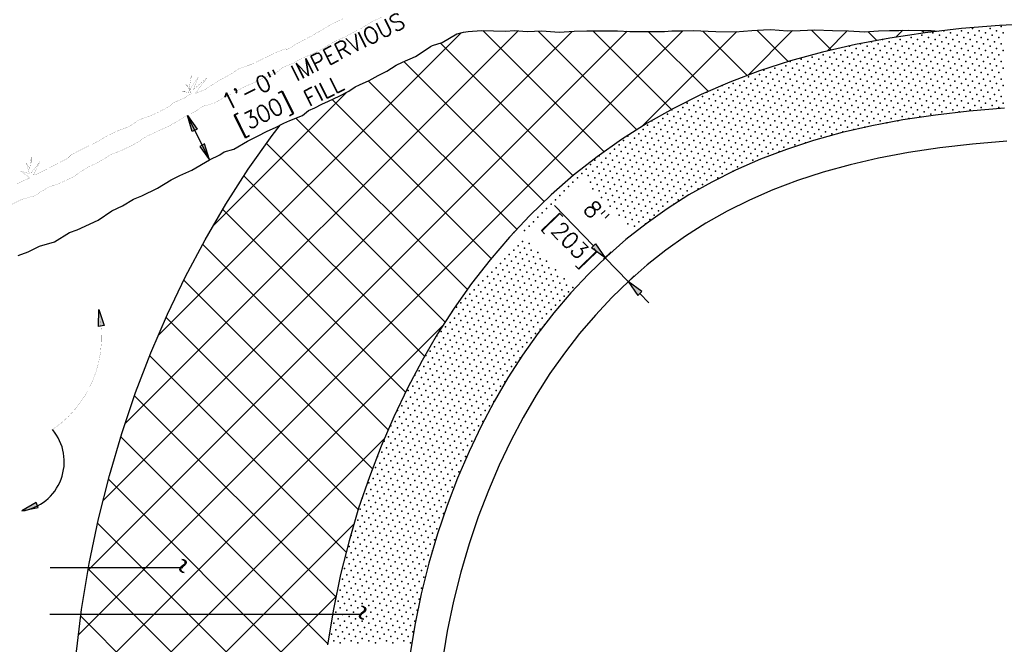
# Model space of a CAD drawing. Extents: x 17 to 1171, y 0 to 483.
# Tile 8 of 16: x 185 to 259, y 159 to 206. Entities that reach past the tile are written whole.
import ezdxf
from ezdxf.enums import TextEntityAlignment as Align

# ---------------------------------------------------------------- set-up
doc = ezdxf.new("R2010")
doc.units = 0
doc.header["$MEASUREMENT"] = 0
for name, color, linetype in [('ARC', 7, 'CONTINUOUS'), ('ARC-FTNG', 7, 'CONTINUOUS'), ('DIM', 7, 'CONTINUOUS'), ('HATCH', 7, 'CONTINUOUS'), ('SYMBOLS', 7, 'CONTINUOUS'), ('TEXT', 7, 'CONTINUOUS')]:
    doc.layers.add(name, color=color, linetype=linetype)
doc.styles.add('TXT_SHX', font='txt.shx')

msp = doc.modelspace()

# ---------------------------------------------------------------- hatches: boundary and pattern name
at = {"layer": 'SYMBOLS', "linetype": 'CONTINUOUS'}
for points in [[(198.497, 197.737), (198.124, 197.55), (197.751, 198.761)], [(199.056, 196.619), (198.684, 196.432), (199.429, 195.408)]]:
    msp.add_hatch(color=7, dxfattribs=at).paths.add_polyline_path(points)
at = {"layer": 'TEXT', "linetype": 'CONTINUOUS'}
for points in [[(228.268, 188.774), (228.567, 189.063), (229.287, 188.02)], [(231.753, 185.174), (232.053, 185.464), (231.034, 186.217)], [(191.458, 182.89), (191.046, 182.83), (191.072, 184.097)], [(186.496, 169.151), (186.344, 169.539), (185.256, 168.89)]]:
    msp.add_hatch(color=7, dxfattribs=at).paths.add_polyline_path(points)

# ---------------------------------------------------------------- linework, layer by layer
at = {"layer": 'ARC', "color": 7, "linetype": 'CONTINUOUS'}
for points in [[(262.046, 205.718), (259.055, 205.562), (256.203, 205.327), (253.444, 205.01), (250.772, 204.611), (248.189, 204.125), (245.692, 203.55), (243.281, 202.886), (240.954, 202.13), (238.709, 201.28), (236.545, 200.337), (234.461, 199.301), (232.456, 198.173), (230.53, 196.954), (228.684, 195.647), (226.915, 194.253), (225.223, 192.776), (223.608, 191.217), (222.068, 189.578), (220.603, 187.863), (219.211, 186.072), (217.892, 184.207), (216.645, 182.268), (215.469, 180.256), (214.364, 178.171), (213.332, 176.013), (212.373, 173.782), (211.489, 171.476), (210.683, 169.095), (209.958, 166.636), (209.319, 164.099), (208.772, 161.481), (208.324, 158.779)], [(259.438, 199.311), (256.778, 199.091), (254.222, 198.797), (251.769, 198.428), (249.421, 197.984), (247.175, 197.466), (245.028, 196.872), (242.976, 196.202), (241.012, 195.456), (239.134, 194.635), (237.336, 193.737), (235.614, 192.764), (233.963, 191.716), (232.382, 190.592), (230.866, 189.394), (229.414, 188.122), (228.024, 186.776), (226.694, 185.356), (225.422, 183.863), (224.209, 182.298), (223.053, 180.659), (221.955, 178.948), (220.915, 177.165), (219.934, 175.309), (219.014, 173.38), (218.156, 171.379), (217.363, 169.305), (216.639, 167.158), (215.986, 164.938), (215.41, 162.644), (214.918, 160.277), (214.515, 157.835)], [(207.766, 140.153), (189.48, 140.153), (189.015, 146.126), (188.923, 150.195), (189.035, 154.094), (189.321, 157.839), (189.76, 161.448), (190.339, 164.935), (191.044, 168.308), (191.867, 171.578), (192.803, 174.754), (193.848, 177.84), (194.999, 180.841), (196.255, 183.764), (197.616, 186.609), (199.083, 189.38), (200.659, 192.076), (202.346, 194.698), (204.147, 197.244), (204.769, 198.044)], [(259.607, 196.817), (257.024, 196.603), (254.551, 196.318), (252.187, 195.963), (249.934, 195.537), (247.79, 195.042), (245.75, 194.477), (243.808, 193.844), (241.958, 193.141), (240.194, 192.37), (238.51, 191.529), (236.899, 190.619), (235.358, 189.64), (233.882, 188.591), (232.466, 187.472), (231.109, 186.283), (229.807, 185.022), (228.558, 183.69), (227.363, 182.286), (226.219, 180.811), (225.127, 179.263), (224.088, 177.643), (223.101, 175.951), (222.168, 174.186), (221.292, 172.349), (220.474, 170.44), (219.716, 168.459), (219.023, 166.406), (218.399, 164.281), (217.848, 162.085), (217.376, 159.818), (216.99, 157.481)]]:
    msp.add_lwpolyline(points, dxfattribs=at)
at = {"layer": 'ARC-FTNG', "color": 7, "linetype": 'CONTINUOUS', "const_width": 0.00984}
for points in [[(184.239, 191.92), (185.22, 192.414), (186.194, 192.691), (187.234, 193.328), (188.028, 193.605), (189.144, 194.122), (190.193, 194.841), (191.084, 195.253), (191.99, 195.815), (192.821, 196.144), (193.69, 196.556), (194.716, 197.207), (195.63, 197.634), (196.371, 197.964), (197.637, 198.705), (198.333, 199.057), (198.955, 199.462), (199.794, 199.701), (200.505, 200.113), (201.352, 200.54), (202.063, 200.93), (202.85, 201.274), (203.419, 201.566), (204.04, 201.843), (204.512, 202.03), (204.939, 202.382), (205.74, 202.72), (206.212, 202.982), (206.871, 203.281), (207.59, 203.596), (207.995, 203.805), (208.511, 204.172), (209.155, 204.48), (209.785, 204.764), (210.421, 205.116), (210.953, 205.378), (211.702, 205.865), (212.466, 206.209)], [(184.89, 193.598), (185.445, 193.867), (185.871, 194.04), (185.183, 194.556), (185.827, 194.362), (185.594, 195.178), (185.849, 194.728), (185.961, 195.597), (185.939, 194.399), (186.613, 195.26), (186.134, 194.279), (186.403, 194.339), (187.317, 194.803), (187.781, 195.043), (188.725, 195.53), (188.972, 195.785), (189.624, 196.129), (190.238, 196.429), (190.874, 196.743), (191.713, 197.23), (192.417, 197.567), (193.293, 197.897), (194.155, 198.451), (194.948, 198.728), (195.503, 198.982), (196.281, 199.394), (196.806, 199.776), (197.585, 200.106), (198.086, 200.458), (197.375, 200.578), (197.996, 200.555), (197.615, 201.162), (198.026, 200.705), (198.034, 201.716), (197.862, 200.593), (198.566, 201.641), (198.206, 200.727), (199.217, 201.596), (198.356, 200.42), (199.15, 200.75), (199.981, 201.319), (200.887, 201.806), (201.711, 202.33), (202.602, 202.63), (203.426, 203.027), (204.43, 203.513), (205.134, 203.798), (205.246, 203.716), (206.002, 204.18), (207.193, 204.809), (208.077, 205.326), (208.646, 205.663), (209.522, 206.082)]]:
    msp.add_lwpolyline(points, dxfattribs=at)
at = {"layer": 'ARC-FTNG', "color": 7, "linetype": 'CONTINUOUS'}
msp.add_lwpolyline([(184.989, 188.199), (185.738, 188.476), (186.589, 188.905), (187.713, 189.225), (188.849, 189.92), (189.438, 190.125), (191.006, 190.851), (192.053, 191.569), (192.865, 191.945), (193.682, 192.451), (194.317, 192.703), (195.506, 193.266), (196.523, 193.912), (197.185, 194.222), (198.086, 194.622), (199.432, 195.411), (200.207, 195.803), (200.528, 196.011), (201.271, 196.223), (202.291, 196.814), (203.097, 197.22), (203.719, 197.561), (204.459, 197.885), (205.039, 198.183), (205.496, 198.386), (206.443, 198.762), (206.9, 199.139), (207.383, 199.342), (207.901, 199.63), (208.399, 199.856), (209.207, 200.21), (209.953, 200.597), (210.418, 200.927), (210.735, 201.078), (211.467, 201.41), (212.158, 201.792), (212.81, 202.113), (213.505, 202.565), (214, 202.788), (214.971, 203.22), (215.7, 203.706), (216.111, 203.969), (216.268, 204.054), (216.986, 204.271), (218.091, 204.923), (218.118, 204.941), (218.586, 205.045), (218.592, 205.049), (218.952, 205.1), (219.959, 205.175), (221.78, 205.138), (222.456, 205.178), (223.412, 205.114), (224.509, 205.151), (225.825, 205.049), (226.965, 205.122), (227.913, 205.156), (228.952, 205.163), (230.218, 205.156), (231.15, 205.111), (232.36, 205.111), (233.763, 205.102), (234.322, 205.163), (235.067, 205.163), (235.945, 205.177), (237.657, 205.096), (239.115, 205.087), (240.377, 205.188), (241.247, 205.243), (241.807, 205.268), (243.057, 205.156), (244.018, 205.195), (245.117, 205.221), (246.457, 205.171), (247.672, 205.157), (248.898, 205.078), (249.94, 205.164), (250.759, 205.171), (251.456, 205.194), (252.228, 205.2), (253.153, 205.186), (253.899, 205.173), (254.488, 205.13)], dxfattribs=at)
at = {"layer": 'DIM', "color": 7, "linetype": 'CONTINUOUS'}
msp.add_line((199.429, 195.408), (197.751, 198.761), dxfattribs=at)
at = {"layer": 'HATCH', "color": 7, "linetype": 'CONTINUOUS'}
for p, q in [((189.528, 159.541), (235.151, 205.164)), ((229.209, 196.019), (220.054, 205.173)), ((240.067, 201.794), (243.445, 205.172)), ((243.113, 202.831), (240.733, 205.21)), ((246.379, 203.708), (244.872, 205.215)), ((251.24, 204.68), (251.756, 205.196)), ((253.374, 205), (253.188, 205.185)), ((190.251, 164.408), (230.963, 205.12)), ((191.392, 169.692), (226.813, 205.113)), ((193.056, 175.499), (222.718, 205.161)), ((195.559, 182.145), (218.423, 205.009)), ((231.686, 197.685), (224.23, 205.141)), ((234.302, 199.212), (228.355, 205.159)), ((232.038, 197.909), (239.226, 205.096)), ((237.085, 200.572), (232.548, 205.109)), ((240.023, 201.777), (236.657, 205.143)), ((246.048, 203.632), (247.574, 205.158)), ((249.802, 204.428), (249.133, 205.098)), ((226.87, 194.214), (216.854, 204.231)), ((224.685, 192.256), (214.106, 202.835)), ((222.626, 190.172), (211.413, 201.385)), ((199.693, 190.422), (209.775, 200.505)), ((220.69, 187.965), (208.677, 199.978)), ((218.892, 185.62), (205.947, 198.565)), ((217.215, 183.154), (203.724, 196.645)), ((215.653, 180.572), (202.026, 194.2)), ((214.218, 177.865), (200.418, 191.664)), ((212.909, 175.03), (198.902, 189.037)), ((211.719, 172.077), (197.477, 186.319)), ((189.101, 154.972), (217.09, 182.96)), ((210.655, 168.998), (196.144, 183.508)), ((209.74, 165.769), (194.907, 180.602)), ((208.964, 162.402), (193.767, 177.6)), ((188.937, 150.664), (212.612, 174.339)), ((208.341, 158.882), (192.727, 174.496)), ((207.92, 155.159), (191.794, 171.286)), ((189.005, 146.588), (210.337, 167.921)), ((207.71, 151.226), (190.972, 167.965)), ((207.749, 147.044), (190.27, 164.523)), ((189.28, 142.721), (208.965, 162.406)), ((207.766, 142.885), (189.7, 160.951))]:
    msp.add_line(p, q, dxfattribs=at)
for p in [(257.024, 205.327), (258.35, 205.327), (259.178, 205.493), (250.229, 204.498), (251.555, 204.498), (252.384, 204.664), (252.881, 204.498), (253.212, 204.83), (253.709, 204.664), (254.041, 204.995), (254.207, 204.498), (254.538, 204.83), (254.869, 205.161), (255.035, 204.664), (255.367, 204.995), (255.532, 204.498), (255.864, 204.83), (256.195, 205.161), (256.361, 204.664), (256.692, 204.995), (256.858, 204.498), (257.19, 204.83), (257.521, 205.161), (257.687, 204.664), (258.018, 204.995), (258.184, 204.498), (258.515, 204.83), (258.847, 205.161), (259.013, 204.664), (259.344, 204.995), (247.743, 204.001), (248.24, 203.835), (248.572, 204.167), (249.069, 204.001), (249.4, 204.333), (249.566, 203.835), (249.898, 204.167), (250.395, 204.001), (250.726, 204.333), (250.892, 203.835), (251.224, 204.167), (251.721, 204.001), (252.052, 204.333), (252.218, 203.835), (252.549, 204.167), (253.047, 204.001), (253.378, 204.333), (253.544, 203.835), (253.875, 204.167), (254.372, 204.001), (254.704, 204.333), (254.869, 203.835), (255.201, 204.167), (255.698, 204.001), (256.03, 204.333), (256.195, 203.835), (256.527, 204.167), (257.024, 204.001), (257.355, 204.333), (257.521, 203.835), (257.853, 204.167), (258.35, 204.001), (258.681, 204.333), (258.847, 203.835), (259.178, 204.167), (244.097, 203.007), (244.926, 203.173), (245.423, 203.007), (245.754, 203.338), (246.252, 203.173), (246.583, 203.504), (246.749, 203.007), (247.08, 203.338), (247.412, 203.67), (247.577, 203.173), (247.909, 203.504), (248.075, 203.007), (248.406, 203.338), (248.738, 203.67), (248.903, 203.173), (249.235, 203.504), (249.4, 203.007), (249.732, 203.338), (250.063, 203.67), (250.229, 203.173), (250.56, 203.504), (250.726, 203.007), (251.058, 203.338), (251.389, 203.67), (251.555, 203.173), (251.886, 203.504), (252.052, 203.007), (252.384, 203.338), (252.715, 203.67), (252.881, 203.173), (253.212, 203.504), (253.378, 203.007), (253.709, 203.338), (254.041, 203.67), (254.207, 203.173), (254.538, 203.504), (254.704, 203.007), (255.035, 203.338), (255.367, 203.67), (255.532, 203.173), (255.864, 203.504), (256.03, 203.007), (256.361, 203.338), (256.692, 203.67), (256.858, 203.173), (257.19, 203.504), (257.355, 203.007), (257.687, 203.338), (258.018, 203.67), (258.184, 203.173), (258.515, 203.504), (258.681, 203.007), (259.013, 203.338), (259.344, 203.67), (242.108, 202.344), (242.937, 202.51), (243.268, 202.841), (243.434, 202.344), (243.766, 202.675), (244.263, 202.51), (244.594, 202.841), (244.76, 202.344), (245.091, 202.675), (245.589, 202.51), (245.92, 202.841), (246.086, 202.344), (246.417, 202.675), (246.915, 202.51), (247.246, 202.841), (247.412, 202.344), (247.743, 202.675), (248.24, 202.51), (248.572, 202.841), (248.738, 202.344), (249.069, 202.675), (249.566, 202.51), (249.898, 202.841), (250.063, 202.344), (250.395, 202.675), (250.892, 202.51), (251.224, 202.841), (251.389, 202.344), (251.721, 202.675), (252.218, 202.51), (252.549, 202.841), (252.715, 202.344), (253.047, 202.675), (253.544, 202.51), (253.875, 202.841), (254.041, 202.344), (254.372, 202.675), (254.869, 202.51), (255.201, 202.841), (255.367, 202.344), (255.698, 202.675), (256.195, 202.51), (256.527, 202.841), (256.692, 202.344), (257.024, 202.675), (257.521, 202.51), (257.853, 202.841), (258.018, 202.344), (258.35, 202.675), (258.847, 202.51), (259.178, 202.841), (259.344, 202.344), (240.12, 201.681), (240.617, 201.515), (240.948, 201.847), (241.28, 202.178), (241.446, 201.681), (241.777, 202.012), (241.943, 201.515), (242.274, 201.847), (242.606, 202.178), (242.771, 201.681), (243.103, 202.012), (243.268, 201.515), (243.6, 201.847), (243.931, 202.178), (244.097, 201.681), (244.429, 202.012), (244.594, 201.515), (244.926, 201.847), (245.257, 202.178), (245.423, 201.681), (245.754, 202.012), (245.92, 201.515), (246.252, 201.847), (246.583, 202.178), (246.749, 201.681), (247.08, 202.012), (247.246, 201.515), (247.577, 201.847), (247.909, 202.178), (248.075, 201.681), (248.406, 202.012), (248.572, 201.515), (248.903, 201.847), (249.235, 202.178), (249.4, 201.681), (249.732, 202.012), (249.898, 201.515), (250.229, 201.847), (250.56, 202.178), (250.726, 201.681), (251.058, 202.012), (251.224, 201.515), (251.555, 201.847), (251.886, 202.178), (252.052, 201.681), (252.384, 202.012), (252.549, 201.515), (252.881, 201.847), (253.212, 202.178), (253.378, 201.681), (253.709, 202.012), (253.875, 201.515), (254.207, 201.847), (254.538, 202.178), (254.704, 201.681), (255.035, 202.012), (255.201, 201.515), (255.532, 201.847), (255.864, 202.178), (256.03, 201.681), (256.361, 202.012), (256.527, 201.515), (256.858, 201.847), (257.19, 202.178), (257.355, 201.681), (257.687, 202.012), (257.853, 201.515), (258.184, 201.847), (258.515, 202.178), (258.681, 201.681), (259.013, 202.012), (259.178, 201.515), (238.131, 201.018), (238.628, 200.852), (238.96, 201.184), (239.457, 201.018), (239.788, 201.35), (239.954, 200.852), (240.285, 201.184), (240.783, 201.018), (241.114, 201.35), (241.28, 200.852), (241.611, 201.184), (242.108, 201.018), (242.44, 201.35), (242.606, 200.852), (242.937, 201.184), (243.434, 201.018), (243.766, 201.35), (243.931, 200.852), (244.263, 201.184), (244.76, 201.018), (245.091, 201.35), (245.257, 200.852), (245.589, 201.184), (246.086, 201.018), (246.417, 201.35), (246.583, 200.852), (246.915, 201.184), (247.412, 201.018), (247.743, 201.35), (247.909, 200.852), (248.24, 201.184), (248.738, 201.018), (249.069, 201.35), (249.235, 200.852), (249.566, 201.184), (250.063, 201.018), (250.395, 201.35), (250.56, 200.852), (250.892, 201.184), (251.389, 201.018), (251.721, 201.35), (251.886, 200.852), (252.218, 201.184), (252.715, 201.018), (253.047, 201.35), (253.212, 200.852), (253.544, 201.184), (254.041, 201.018), (254.372, 201.35), (254.538, 200.852), (254.869, 201.184), (255.367, 201.018), (255.698, 201.35), (255.864, 200.852), (256.195, 201.184), (256.692, 201.018), (257.024, 201.35), (257.19, 200.852), (257.521, 201.184), (258.018, 201.018), (258.35, 201.35), (258.515, 200.852), (258.847, 201.184), (259.344, 201.018), (236.639, 200.189), (236.971, 200.521), (237.137, 200.024), (237.468, 200.355), (237.799, 200.687), (237.965, 200.189), (238.297, 200.521), (238.462, 200.024), (238.794, 200.355), (239.125, 200.687), (239.291, 200.189), (239.623, 200.521), (239.788, 200.024), (240.12, 200.355), (240.451, 200.687), (240.617, 200.189), (240.948, 200.521), (241.114, 200.024), (241.446, 200.355), (241.777, 200.687), (241.943, 200.189), (242.274, 200.521), (242.44, 200.024), (242.771, 200.355), (243.103, 200.687), (243.268, 200.189), (243.6, 200.521), (243.766, 200.024), (244.097, 200.355), (244.429, 200.687), (244.594, 200.189), (244.926, 200.521), (245.091, 200.024), (245.423, 200.355), (245.754, 200.687), (245.92, 200.189), (246.252, 200.521), (246.417, 200.024), (246.749, 200.355), (247.08, 200.687), (247.246, 200.189), (247.577, 200.521), (247.743, 200.024), (248.075, 200.355), (248.406, 200.687), (248.572, 200.189), (248.903, 200.521), (249.069, 200.024), (249.4, 200.355), (249.732, 200.687), (249.898, 200.189), (250.229, 200.521), (250.395, 200.024), (250.726, 200.355), (251.058, 200.687), (251.224, 200.189), (251.555, 200.521), (251.721, 200.024), (252.052, 200.355), (252.384, 200.687), (252.549, 200.189), (252.881, 200.521), (253.047, 200.024), (253.378, 200.355), (253.709, 200.687), (253.875, 200.189), (254.207, 200.521), (254.372, 200.024), (254.704, 200.355), (255.035, 200.687), (255.201, 200.189), (255.532, 200.521), (255.698, 200.024), (256.03, 200.355), (256.361, 200.687), (256.527, 200.189), (256.858, 200.521), (257.024, 200.024), (257.355, 200.355), (257.687, 200.687), (257.853, 200.189), (258.184, 200.521), (258.35, 200.024), (258.681, 200.355), (259.013, 200.687), (259.178, 200.189), (235.148, 199.361), (235.479, 199.692), (235.976, 199.526), (236.308, 199.858), (236.474, 199.361), (236.805, 199.692), (237.302, 199.526), (237.634, 199.858), (237.799, 199.361), (238.131, 199.692), (238.628, 199.526), (238.96, 199.858), (239.125, 199.361), (239.457, 199.692), (239.954, 199.526), (240.285, 199.858), (240.451, 199.361), (240.783, 199.692), (241.28, 199.526), (241.611, 199.858), (241.777, 199.361), (242.108, 199.692), (242.606, 199.526), (242.937, 199.858), (243.103, 199.361), (243.434, 199.692), (243.931, 199.526), (244.263, 199.858), (244.429, 199.361), (244.76, 199.692), (245.257, 199.526), (245.589, 199.858), (245.754, 199.361), (246.086, 199.692), (246.583, 199.526), (246.915, 199.858), (247.08, 199.361), (247.412, 199.692), (247.909, 199.526), (248.24, 199.858), (248.406, 199.361), (248.738, 199.692), (249.235, 199.526), (249.566, 199.858), (249.732, 199.361), (250.063, 199.692), (250.56, 199.526), (250.892, 199.858), (251.058, 199.361), (251.389, 199.692), (251.886, 199.526), (252.218, 199.858), (252.384, 199.361), (252.715, 199.692), (253.212, 199.526), (253.544, 199.858), (253.709, 199.361), (254.041, 199.692), (254.538, 199.526), (254.869, 199.858), (255.035, 199.361), (255.367, 199.692), (255.864, 199.526), (256.195, 199.858), (256.361, 199.361), (256.692, 199.692), (257.19, 199.526), (257.521, 199.858), (257.687, 199.361), (258.018, 199.692), (258.515, 199.526), (258.847, 199.858), (259.013, 199.361), (259.344, 199.692), (233.656, 198.532), (233.988, 198.864), (234.319, 199.195), (234.485, 198.698), (234.816, 199.029), (234.982, 198.532), (235.314, 198.864), (235.645, 199.195), (235.811, 198.698), (236.142, 199.029), (236.308, 198.532), (236.639, 198.864), (236.971, 199.195), (237.137, 198.698), (237.468, 199.029), (237.634, 198.532), (237.965, 198.864), (238.297, 199.195), (238.462, 198.698), (238.794, 199.029), (238.96, 198.532), (239.291, 198.864), (239.623, 199.195), (239.788, 198.698), (240.12, 199.029), (240.285, 198.532), (240.617, 198.864), (240.948, 199.195), (241.114, 198.698), (241.446, 199.029), (241.611, 198.532), (241.943, 198.864), (242.274, 199.195), (242.44, 198.698), (242.771, 199.029), (242.937, 198.532), (243.268, 198.864), (243.6, 199.195), (243.766, 198.698), (244.097, 199.029), (244.263, 198.532), (244.594, 198.864), (244.926, 199.195), (245.091, 198.698), (245.423, 199.029), (245.589, 198.532), (245.92, 198.864), (246.252, 199.195), (246.417, 198.698), (246.749, 199.029), (246.915, 198.532), (247.246, 198.864), (247.577, 199.195), (247.743, 198.698), (248.075, 199.029), (248.24, 198.532), (248.572, 198.864), (248.903, 199.195), (249.069, 198.698), (249.4, 199.029), (249.566, 198.532), (249.898, 198.864), (250.229, 199.195), (250.395, 198.698), (250.726, 199.029), (250.892, 198.532), (251.224, 198.864), (251.555, 199.195), (251.721, 198.698), (252.052, 199.029), (252.218, 198.532), (252.549, 198.864), (252.881, 199.195), (253.047, 198.698), (253.378, 199.029), (253.875, 198.864), (254.207, 199.195), (254.704, 199.029), (255.532, 199.195), (256.03, 199.029), (256.858, 199.195), (232.496, 198.035), (232.828, 198.366), (232.993, 197.869), (233.325, 198.201), (233.822, 198.035), (234.154, 198.366), (234.319, 197.869), (234.651, 198.201), (235.148, 198.035), (235.479, 198.366), (235.645, 197.869), (235.976, 198.201), (236.474, 198.035), (236.805, 198.366), (236.971, 197.869), (237.302, 198.201), (237.799, 198.035), (238.131, 198.366), (238.297, 197.869), (238.628, 198.201), (239.125, 198.035), (239.457, 198.366), (239.623, 197.869), (239.954, 198.201), (240.451, 198.035), (240.783, 198.366), (240.948, 197.869), (241.28, 198.201), (241.777, 198.035), (242.108, 198.366), (242.274, 197.869), (242.606, 198.201), (243.103, 198.035), (243.434, 198.366), (243.6, 197.869), (243.931, 198.201), (244.429, 198.035), (244.76, 198.366), (244.926, 197.869), (245.257, 198.201), (245.754, 198.035), (246.086, 198.366), (246.252, 197.869), (246.583, 198.201), (247.08, 198.035), (247.412, 198.366), (247.577, 197.869), (247.909, 198.201), (248.406, 198.035), (248.738, 198.366), (248.903, 197.869), (249.235, 198.201), (250.063, 198.366), (250.56, 198.201), (251.389, 198.366), (231.005, 197.206), (231.502, 197.041), (231.833, 197.372), (232.165, 197.703), (232.33, 197.206), (232.662, 197.538), (232.828, 197.041), (233.159, 197.372), (233.49, 197.703), (233.656, 197.206), (233.988, 197.538), (234.154, 197.041), (234.485, 197.372), (234.816, 197.703), (234.982, 197.206), (235.314, 197.538), (235.479, 197.041), (235.811, 197.372), (236.142, 197.703), (236.308, 197.206), (236.639, 197.538), (236.805, 197.041), (237.137, 197.372), (237.468, 197.703), (237.634, 197.206), (237.965, 197.538), (238.131, 197.041), (238.462, 197.372), (238.794, 197.703), (238.96, 197.206), (239.291, 197.538), (239.457, 197.041), (239.788, 197.372), (240.12, 197.703), (240.285, 197.206), (240.617, 197.538), (240.783, 197.041), (241.114, 197.372), (241.446, 197.703), (241.611, 197.206), (241.943, 197.538), (242.108, 197.041), (242.44, 197.372), (242.771, 197.703), (242.937, 197.206), (243.268, 197.538), (243.434, 197.041), (243.766, 197.372), (244.097, 197.703), (244.263, 197.206), (244.594, 197.538), (244.76, 197.041), (245.091, 197.372), (245.423, 197.703), (245.589, 197.206), (245.92, 197.538), (246.417, 197.372), (246.749, 197.703), (247.246, 197.538), (248.075, 197.703), (230.342, 196.543), (230.673, 196.875), (230.839, 196.378), (231.17, 196.709), (231.667, 196.543), (231.999, 196.875), (232.165, 196.378), (232.496, 196.709), (232.993, 196.543), (233.325, 196.875), (233.49, 196.378), (233.822, 196.709), (234.319, 196.543), (234.651, 196.875), (234.816, 196.378), (235.148, 196.709), (235.645, 196.543), (235.976, 196.875), (236.142, 196.378), (236.474, 196.709), (236.971, 196.543), (237.302, 196.875), (237.468, 196.378), (237.799, 196.709), (238.297, 196.543), (238.628, 196.875), (238.794, 196.378), (239.125, 196.709), (239.623, 196.543), (239.954, 196.875), (240.12, 196.378), (240.451, 196.709), (240.948, 196.543), (241.28, 196.875), (241.446, 196.378), (241.777, 196.709), (242.274, 196.543), (242.606, 196.875), (242.771, 196.378), (243.103, 196.709), (243.6, 196.543), (243.931, 196.875), (244.429, 196.709), (228.85, 195.715), (229.347, 195.549), (229.679, 195.881), (230.01, 196.212), (230.176, 195.715), (230.507, 196.046), (230.673, 195.549), (231.005, 195.881), (231.336, 196.212), (231.502, 195.715), (231.833, 196.046), (231.999, 195.549), (232.33, 195.881), (232.662, 196.212), (232.828, 195.715), (233.159, 196.046), (233.325, 195.549), (233.656, 195.881), (233.988, 196.212), (234.154, 195.715), (234.485, 196.046), (234.651, 195.549), (234.982, 195.881), (235.314, 196.212), (235.479, 195.715), (235.811, 196.046), (235.976, 195.549), (236.308, 195.881), (236.639, 196.212), (236.805, 195.715), (237.137, 196.046), (237.302, 195.549), (237.634, 195.881), (237.965, 196.212), (238.131, 195.715), (238.462, 196.046), (238.628, 195.549), (238.96, 195.881), (239.291, 196.212), (239.457, 195.715), (239.788, 196.046), (239.954, 195.549), (240.285, 195.881), (240.617, 196.212), (240.783, 195.715), (241.114, 196.046), (241.611, 195.881), (241.943, 196.212), (242.44, 196.046), (228.187, 195.052), (228.519, 195.383), (228.684, 194.886), (229.016, 195.218), (229.513, 195.052), (229.845, 195.383), (230.01, 194.886), (230.342, 195.218), (230.839, 195.052), (231.17, 195.383), (231.336, 194.886), (231.667, 195.218), (232.165, 195.052), (232.496, 195.383), (232.662, 194.886), (232.993, 195.218), (233.49, 195.052), (233.822, 195.383), (233.988, 194.886), (234.319, 195.218), (234.816, 195.052), (235.148, 195.383), (235.314, 194.886), (235.645, 195.218), (236.142, 195.052), (236.474, 195.383), (236.639, 194.886), (236.971, 195.218), (237.468, 195.052), (237.799, 195.383), (237.965, 194.886), (238.297, 195.218), (238.794, 195.052), (239.125, 195.383), (239.291, 194.886), (239.623, 195.218), (240.451, 195.383), (227.193, 194.058), (227.524, 194.389), (227.856, 194.72), (228.022, 194.223), (228.353, 194.555), (228.519, 194.058), (228.85, 194.389), (229.182, 194.72), (229.347, 194.223), (229.679, 194.555), (229.845, 194.058), (230.176, 194.389), (230.507, 194.72), (230.673, 194.223), (231.005, 194.555), (231.17, 194.058), (231.502, 194.389), (231.833, 194.72), (231.999, 194.223), (232.33, 194.555), (232.496, 194.058), (232.828, 194.389), (233.159, 194.72), (233.325, 194.223), (233.656, 194.555), (233.822, 194.058), (234.154, 194.389), (234.485, 194.72), (234.651, 194.223), (234.982, 194.555), (235.148, 194.058), (235.479, 194.389), (235.811, 194.72), (235.976, 194.223), (236.308, 194.555), (236.474, 194.058), (236.805, 194.389), (237.137, 194.72), (237.302, 194.223), (237.634, 194.555), (237.799, 194.058), (238.131, 194.389), (238.462, 194.72), (238.96, 194.555), (226.53, 193.394), (226.861, 193.726), (228.187, 193.726), (228.684, 193.56), (229.016, 193.892), (229.182, 193.394), (229.513, 193.726), (230.01, 193.56), (230.342, 193.892), (230.507, 193.394), (230.839, 193.726), (231.336, 193.56), (231.667, 193.892), (231.833, 193.394), (232.165, 193.726), (232.662, 193.56), (232.993, 193.892), (233.159, 193.394), (233.49, 193.726), (233.988, 193.56), (234.319, 193.892), (234.485, 193.394), (234.816, 193.726), (235.314, 193.56), (235.645, 193.892), (235.811, 193.394), (236.142, 193.726), (236.639, 193.56), (236.971, 193.892), (225.867, 192.732), (226.198, 193.063), (228.353, 193.229), (228.85, 193.063), (229.016, 192.566), (229.347, 192.897), (229.679, 193.229), (229.845, 192.732), (230.176, 193.063), (230.342, 192.566), (230.673, 192.897), (231.005, 193.229), (231.17, 192.732), (231.502, 193.063), (231.667, 192.566), (231.999, 192.897), (232.33, 193.229), (232.496, 192.732), (232.828, 193.063), (232.993, 192.566), (233.325, 192.897), (233.656, 193.229), (233.822, 192.732), (234.154, 193.063), (234.319, 192.566), (234.651, 192.897), (234.982, 193.229), (235.148, 192.732), (235.479, 193.063), (236.308, 193.229), (225.204, 192.069), (225.536, 192.4), (229.513, 192.4), (229.679, 191.903), (230.01, 192.234), (230.507, 192.069), (230.839, 192.4), (231.005, 191.903), (231.336, 192.234), (231.833, 192.069), (232.165, 192.4), (232.33, 191.903), (232.662, 192.234), (233.159, 192.069), (233.49, 192.4), (233.656, 191.903), (233.988, 192.234), (234.485, 192.069), (234.816, 192.4), (224.21, 191.074), (224.541, 191.406), (224.873, 191.737), (230.176, 191.737), (230.342, 191.24), (230.673, 191.571), (230.839, 191.074), (231.17, 191.406), (231.502, 191.737), (231.667, 191.24), (231.999, 191.571), (232.165, 191.074), (232.496, 191.406), (232.828, 191.737), (232.993, 191.24), (233.325, 191.571), (223.547, 190.411), (223.878, 190.743), (231.005, 190.577), (231.336, 190.909), (231.502, 190.411), (231.833, 190.743), (232.33, 190.577), (232.662, 190.909), (222.387, 189.914), (223.215, 190.08), (222.718, 188.92), (223.05, 189.251), (223.547, 189.086), (222.055, 188.257), (222.387, 188.588), (222.553, 188.091), (222.884, 188.423), (223.215, 188.754), (223.381, 188.257), (223.713, 188.588), (223.878, 188.091), (224.21, 188.423), (221.392, 187.594), (221.724, 187.925), (221.89, 187.428), (222.221, 187.76), (222.718, 187.594), (223.05, 187.925), (223.215, 187.428), (223.547, 187.76), (224.044, 187.594), (224.375, 187.925), (224.541, 187.428), (224.873, 187.76), (220.398, 186.6), (220.73, 186.931), (221.061, 187.263), (221.227, 186.765), (221.558, 187.097), (221.724, 186.6), (222.055, 186.931), (222.387, 187.263), (222.553, 186.765), (222.884, 187.097), (223.05, 186.6), (223.381, 186.931), (223.713, 187.263), (223.878, 186.765), (224.21, 187.097), (224.375, 186.6), (224.707, 186.931), (225.038, 187.263), (225.204, 186.765), (225.536, 187.097), (225.701, 186.6), (219.735, 185.937), (220.067, 186.268), (220.564, 186.102), (220.895, 186.434), (221.061, 185.937), (221.392, 186.268), (221.89, 186.102), (222.221, 186.434), (222.387, 185.937), (222.718, 186.268), (223.215, 186.102), (223.547, 186.434), (223.713, 185.937), (224.044, 186.268), (224.541, 186.102), (224.873, 186.434), (225.038, 185.937), (225.37, 186.268), (225.867, 186.102), (226.198, 186.434), (226.364, 185.937), (219.072, 185.274), (219.404, 185.605), (219.569, 185.108), (219.901, 185.44), (220.232, 185.771), (220.398, 185.274), (220.73, 185.605), (220.895, 185.108), (221.227, 185.44), (221.558, 185.771), (221.724, 185.274), (222.055, 185.605), (222.221, 185.108), (222.553, 185.44), (222.884, 185.771), (223.05, 185.274), (223.381, 185.605), (223.547, 185.108), (223.878, 185.44), (224.21, 185.771), (224.375, 185.274), (224.707, 185.605), (224.873, 185.108), (225.204, 185.44), (225.536, 185.771), (225.701, 185.274), (226.033, 185.605), (226.198, 185.108), (226.53, 185.44), (226.861, 185.771), (218.409, 184.611), (218.741, 184.942), (218.906, 184.445), (219.238, 184.777), (219.735, 184.611), (220.067, 184.942), (220.232, 184.445), (220.564, 184.777), (221.061, 184.611), (221.392, 184.942), (221.558, 184.445), (221.89, 184.777), (222.387, 184.611), (222.718, 184.942), (222.884, 184.445), (223.215, 184.777), (223.713, 184.611), (224.044, 184.942), (224.21, 184.445), (224.541, 184.777), (225.038, 184.611), (225.37, 184.942), (225.536, 184.445), (225.867, 184.777), (217.746, 183.948), (218.078, 184.28), (218.244, 183.782), (218.575, 184.114), (218.741, 183.617), (219.072, 183.948), (219.404, 184.28), (219.569, 183.782), (219.901, 184.114), (220.067, 183.617), (220.398, 183.948), (220.73, 184.28), (220.895, 183.782), (221.227, 184.114), (221.392, 183.617), (221.724, 183.948), (222.055, 184.28), (222.221, 183.782), (222.553, 184.114), (222.718, 183.617), (223.05, 183.948), (223.381, 184.28), (223.547, 183.782), (223.878, 184.114), (224.044, 183.617), (224.375, 183.948), (224.707, 184.28), (224.873, 183.782), (225.204, 184.114), (217.581, 183.119), (217.912, 183.451), (218.078, 182.954), (218.409, 183.285), (218.906, 183.119), (219.238, 183.451), (219.404, 182.954), (219.735, 183.285), (220.232, 183.119), (220.564, 183.451), (220.73, 182.954), (221.061, 183.285), (221.558, 183.119), (221.89, 183.451), (222.055, 182.954), (222.387, 183.285), (222.884, 183.119), (223.215, 183.451), (223.381, 182.954), (223.713, 183.285), (224.21, 183.119), (224.541, 183.451), (224.707, 182.954), (216.586, 182.125), (216.918, 182.457), (217.249, 182.788), (217.415, 182.291), (217.746, 182.622), (217.912, 182.125), (218.244, 182.457), (218.575, 182.788), (218.741, 182.291), (219.072, 182.622), (219.238, 182.125), (219.569, 182.457), (219.901, 182.788), (220.067, 182.291), (220.398, 182.622), (220.564, 182.125), (220.895, 182.457), (221.227, 182.788), (221.392, 182.291), (221.724, 182.622), (221.89, 182.125), (222.221, 182.457), (222.553, 182.788), (222.718, 182.291), (223.05, 182.622), (223.215, 182.125), (223.547, 182.457), (223.878, 182.788), (224.044, 182.291), (224.375, 182.622), (216.752, 181.628), (217.083, 181.959), (217.249, 181.462), (217.581, 181.794), (218.078, 181.628), (218.409, 181.959), (218.575, 181.462), (218.906, 181.794), (219.404, 181.628), (219.735, 181.959), (219.901, 181.462), (220.232, 181.794), (220.73, 181.628), (221.061, 181.959), (221.227, 181.462), (221.558, 181.794), (222.055, 181.628), (222.387, 181.959), (222.553, 181.462), (222.884, 181.794), (223.381, 181.628), (223.713, 181.959), (215.758, 180.633), (216.089, 180.965), (216.421, 181.296), (216.586, 180.799), (216.918, 181.131), (217.083, 180.633), (217.415, 180.965), (217.746, 181.296), (217.912, 180.799), (218.244, 181.131), (218.409, 180.633), (218.741, 180.965), (219.072, 181.296), (219.238, 180.799), (219.569, 181.131), (219.735, 180.633), (220.067, 180.965), (220.398, 181.296), (220.564, 180.799), (220.895, 181.131), (221.061, 180.633), (221.392, 180.965), (221.724, 181.296), (221.89, 180.799), (222.221, 181.131), (222.387, 180.633), (222.718, 180.965), (223.05, 181.296), (215.923, 180.136), (216.255, 180.468), (216.421, 179.971), (216.752, 180.302), (217.249, 180.136), (217.581, 180.468), (217.746, 179.971), (218.078, 180.302), (218.575, 180.136), (218.906, 180.468), (219.072, 179.971), (219.404, 180.302), (219.901, 180.136), (220.232, 180.468), (220.398, 179.971), (220.73, 180.302), (221.227, 180.136), (221.558, 180.468), (221.724, 179.971), (222.055, 180.302), (222.553, 180.136), (222.884, 180.468), (215.26, 179.473), (215.592, 179.805), (215.758, 179.308), (216.089, 179.639), (216.586, 179.473), (216.918, 179.805), (217.083, 179.308), (217.415, 179.639), (217.912, 179.473), (218.244, 179.805), (218.409, 179.308), (218.741, 179.639), (219.238, 179.473), (219.569, 179.805), (219.735, 179.308), (220.067, 179.639), (220.564, 179.473), (220.895, 179.805), (221.061, 179.308), (221.392, 179.639), (221.89, 179.473), (222.221, 179.805), (214.929, 179.142), (215.095, 178.645), (215.426, 178.976), (215.592, 178.479), (215.923, 178.81), (216.255, 179.142), (216.421, 178.645), (216.752, 178.976), (216.918, 178.479), (217.249, 178.81), (217.581, 179.142), (217.746, 178.645), (218.078, 178.976), (218.244, 178.479), (218.575, 178.81), (218.906, 179.142), (219.072, 178.645), (219.404, 178.976), (219.569, 178.479), (219.901, 178.81), (220.232, 179.142), (220.398, 178.645), (220.73, 178.976), (220.895, 178.479), (221.227, 178.81), (221.558, 179.142), (221.724, 178.645), (214.432, 177.982), (214.763, 178.313), (214.929, 177.816), (215.26, 178.148), (215.758, 177.982), (216.089, 178.313), (216.255, 177.816), (216.586, 178.148), (217.083, 177.982), (217.415, 178.313), (217.581, 177.816), (217.912, 178.148), (218.409, 177.982), (218.741, 178.313), (218.906, 177.816), (219.238, 178.148), (219.735, 177.982), (220.067, 178.313), (220.232, 177.816), (220.564, 178.148), (221.061, 177.982), (221.392, 178.313), (214.266, 177.153), (214.597, 177.485), (214.763, 176.988), (215.095, 177.319), (215.426, 177.65), (215.592, 177.153), (215.923, 177.485), (216.089, 176.988), (216.421, 177.319), (216.752, 177.65), (216.918, 177.153), (217.249, 177.485), (217.415, 176.988), (217.746, 177.319), (218.078, 177.65), (218.244, 177.153), (218.575, 177.485), (218.741, 176.988), (219.072, 177.319), (219.404, 177.65), (219.569, 177.153), (219.901, 177.485), (220.067, 176.988), (220.398, 177.319), (220.73, 177.65), (220.895, 177.153), (213.603, 176.49), (213.935, 176.822), (214.1, 176.325), (214.432, 176.656), (214.929, 176.49), (215.26, 176.822), (215.426, 176.325), (215.758, 176.656), (216.255, 176.49), (216.586, 176.822), (216.752, 176.325), (217.083, 176.656), (217.581, 176.49), (217.912, 176.822), (218.078, 176.325), (218.409, 176.656), (218.906, 176.49), (219.238, 176.822), (219.404, 176.325), (219.735, 176.656), (220.232, 176.49), (220.564, 176.822), (213.437, 175.662), (213.769, 175.993), (213.935, 175.496), (214.266, 175.827), (214.597, 176.159), (214.763, 175.662), (215.095, 175.993), (215.26, 175.496), (215.592, 175.827), (215.923, 176.159), (216.089, 175.662), (216.421, 175.993), (216.586, 175.496), (216.918, 175.827), (217.249, 176.159), (217.415, 175.662), (217.746, 175.993), (217.912, 175.496), (218.244, 175.827), (218.575, 176.159), (218.741, 175.662), (219.072, 175.993), (219.238, 175.496), (219.569, 175.827), (219.901, 176.159), (220.067, 175.662), (213.106, 175.33), (213.272, 174.833), (213.603, 175.165), (214.1, 174.999), (214.432, 175.33), (214.597, 174.833), (214.929, 175.165), (215.426, 174.999), (215.758, 175.33), (215.923, 174.833), (216.255, 175.165), (216.752, 174.999), (217.083, 175.33), (217.249, 174.833), (217.581, 175.165), (218.078, 174.999), (218.409, 175.33), (218.575, 174.833), (218.906, 175.165), (219.404, 174.999), (219.735, 175.33), (212.609, 174.17), (212.94, 174.501), (213.106, 174.004), (213.437, 174.336), (213.769, 174.667), (213.935, 174.17), (214.266, 174.501), (214.432, 174.004), (214.763, 174.336), (215.095, 174.667), (215.26, 174.17), (215.592, 174.501), (215.758, 174.004), (216.089, 174.336), (216.421, 174.667), (216.586, 174.17), (216.918, 174.501), (217.083, 174.004), (217.415, 174.336), (217.746, 174.667), (217.912, 174.17), (218.244, 174.501), (218.409, 174.004), (218.741, 174.336), (219.072, 174.667), (219.238, 174.17), (212.443, 173.341), (212.774, 173.673), (213.272, 173.507), (213.603, 173.839), (213.769, 173.341), (214.1, 173.673), (214.597, 173.507), (214.929, 173.839), (215.095, 173.341), (215.426, 173.673), (215.923, 173.507), (216.255, 173.839), (216.421, 173.341), (216.752, 173.673), (217.249, 173.507), (217.581, 173.839), (217.746, 173.341), (218.078, 173.673), (218.575, 173.507), (218.906, 173.839), (212.112, 173.01), (212.277, 172.513), (212.609, 172.844), (212.94, 173.176), (213.106, 172.679), (213.437, 173.01), (213.603, 172.513), (213.935, 172.844), (214.266, 173.176), (214.432, 172.679), (214.763, 173.01), (214.929, 172.513), (215.26, 172.844), (215.592, 173.176), (215.758, 172.679), (216.089, 173.01), (216.255, 172.513), (216.586, 172.844), (216.918, 173.176), (217.083, 172.679), (217.415, 173.01), (217.581, 172.513), (217.912, 172.844), (218.244, 173.176), (218.409, 172.679), (218.741, 173.01), (211.946, 172.181), (212.443, 172.016), (212.774, 172.347), (212.94, 171.85), (213.272, 172.181), (213.769, 172.016), (214.1, 172.347), (214.266, 171.85), (214.597, 172.181), (215.095, 172.016), (215.426, 172.347), (215.592, 171.85), (215.923, 172.181), (216.421, 172.016), (216.752, 172.347), (216.918, 171.85), (217.249, 172.181), (217.746, 172.016), (218.078, 172.347), (218.244, 171.85), (211.449, 171.021), (211.78, 171.353), (212.112, 171.684), (212.277, 171.187), (212.609, 171.518), (212.774, 171.021), (213.106, 171.353), (213.437, 171.684), (213.603, 171.187), (213.935, 171.518), (214.1, 171.021), (214.432, 171.353), (214.763, 171.684), (214.929, 171.187), (215.26, 171.518), (215.426, 171.021), (215.758, 171.353), (216.089, 171.684), (216.255, 171.187), (216.586, 171.518), (216.752, 171.021), (217.083, 171.353), (217.415, 171.684), (217.581, 171.187), (217.912, 171.518), (211.614, 170.524), (211.946, 170.856), (212.112, 170.358), (212.443, 170.69), (212.94, 170.524), (213.272, 170.856), (213.437, 170.358), (213.769, 170.69), (214.266, 170.524), (214.597, 170.856), (214.763, 170.358), (215.095, 170.69), (215.592, 170.524), (215.923, 170.856), (216.089, 170.358), (216.421, 170.69), (216.918, 170.524), (217.249, 170.856), (217.415, 170.358), (217.746, 170.69), (210.952, 169.861), (211.283, 170.193), (211.449, 169.695), (211.78, 170.027), (211.946, 169.53), (212.277, 169.861), (212.609, 170.193), (212.774, 169.695), (213.106, 170.027), (213.272, 169.53), (213.603, 169.861), (213.935, 170.193), (214.1, 169.695), (214.432, 170.027), (214.597, 169.53), (214.929, 169.861), (215.26, 170.193), (215.426, 169.695), (215.758, 170.027), (215.923, 169.53), (216.255, 169.861), (216.586, 170.193), (216.752, 169.695), (217.083, 170.027), (217.249, 169.53), (210.786, 169.032), (211.117, 169.364), (211.283, 168.867), (211.614, 169.198), (212.112, 169.032), (212.443, 169.364), (212.609, 168.867), (212.94, 169.198), (213.437, 169.032), (213.769, 169.364), (213.935, 168.867), (214.266, 169.198), (214.763, 169.032), (215.095, 169.364), (215.26, 168.867), (215.592, 169.198), (216.089, 169.032), (216.421, 169.364), (216.586, 168.867), (216.918, 169.198), (210.62, 168.204), (210.952, 168.535), (211.117, 168.038), (211.449, 168.37), (211.78, 168.701), (211.946, 168.204), (212.277, 168.535), (212.443, 168.038), (212.774, 168.37), (213.106, 168.701), (213.272, 168.204), (213.603, 168.535), (213.769, 168.038), (214.1, 168.37), (214.432, 168.701), (214.597, 168.204), (214.929, 168.535), (215.095, 168.038), (215.426, 168.37), (215.758, 168.701), (215.923, 168.204), (216.255, 168.535), (216.421, 168.038), (216.752, 168.37), (217.083, 168.701), (210.454, 167.375), (210.786, 167.707), (211.283, 167.541), (211.614, 167.872), (211.78, 167.375), (212.112, 167.707), (212.609, 167.541), (212.94, 167.872), (213.106, 167.375), (213.437, 167.707), (213.935, 167.541), (214.266, 167.872), (214.432, 167.375), (214.763, 167.707), (215.26, 167.541), (215.592, 167.872), (215.758, 167.375), (216.089, 167.707), (216.586, 167.541), (210.123, 167.044), (210.289, 166.547), (210.62, 166.878), (210.952, 167.209), (211.117, 166.712), (211.449, 167.044), (211.614, 166.547), (211.946, 166.878), (212.277, 167.209), (212.443, 166.712), (212.774, 167.044), (212.94, 166.547), (213.272, 166.878), (213.603, 167.209), (213.769, 166.712), (214.1, 167.044), (214.266, 166.547), (214.597, 166.878), (214.929, 167.209), (215.095, 166.712), (215.426, 167.044), (215.592, 166.547), (215.923, 166.878), (216.255, 167.209), (216.421, 166.712), (209.957, 166.215), (210.454, 166.049), (210.786, 166.381), (210.952, 165.884), (211.283, 166.215), (211.78, 166.049), (212.112, 166.381), (212.277, 165.884), (212.609, 166.215), (213.106, 166.049), (213.437, 166.381), (213.603, 165.884), (213.935, 166.215), (214.432, 166.049), (214.763, 166.381), (214.929, 165.884), (215.26, 166.215), (215.758, 166.049), (216.089, 166.381), (216.255, 165.884), (209.791, 165.387), (210.123, 165.718), (210.289, 165.221), (210.62, 165.552), (210.786, 165.055), (211.117, 165.387), (211.449, 165.718), (211.614, 165.221), (211.946, 165.552), (212.112, 165.055), (212.443, 165.387), (212.774, 165.718), (212.94, 165.221), (213.272, 165.552), (213.437, 165.055), (213.769, 165.387), (214.1, 165.718), (214.266, 165.221), (214.597, 165.552), (214.763, 165.055), (215.095, 165.387), (215.426, 165.718), (215.592, 165.221), (215.923, 165.552), (209.626, 164.558), (209.957, 164.889), (210.123, 164.392), (210.454, 164.724), (210.952, 164.558), (211.283, 164.889), (211.449, 164.392), (211.78, 164.724), (212.277, 164.558), (212.609, 164.889), (212.774, 164.392), (213.106, 164.724), (213.603, 164.558), (213.935, 164.889), (214.1, 164.392), (214.432, 164.724), (214.929, 164.558), (215.26, 164.889), (215.426, 164.392), (215.758, 164.724), (209.46, 163.729), (209.791, 164.061), (209.957, 163.564), (210.289, 163.895), (210.62, 164.226), (210.786, 163.729), (211.117, 164.061), (211.283, 163.564), (211.614, 163.895), (211.946, 164.226), (212.112, 163.729), (212.443, 164.061), (212.609, 163.564), (212.94, 163.895), (213.272, 164.226), (213.437, 163.729), (213.769, 164.061), (213.935, 163.564), (214.266, 163.895), (214.597, 164.226), (214.763, 163.729), (215.095, 164.061), (215.26, 163.564), (215.592, 163.895), (209.294, 162.901), (209.626, 163.232), (210.123, 163.066), (210.454, 163.398), (210.62, 162.901), (210.952, 163.232), (211.449, 163.066), (211.78, 163.398), (211.946, 162.901), (212.277, 163.232), (212.774, 163.066), (213.106, 163.398), (213.272, 162.901), (213.603, 163.232), (214.1, 163.066), (214.432, 163.398), (214.597, 162.901), (214.929, 163.232), (215.426, 163.066), (209.129, 162.072), (209.46, 162.403), (209.791, 162.735), (209.957, 162.238), (210.289, 162.569), (210.454, 162.072), (210.786, 162.403), (211.117, 162.735), (211.283, 162.238), (211.614, 162.569), (211.78, 162.072), (212.112, 162.403), (212.443, 162.735), (212.609, 162.238), (212.94, 162.569), (213.106, 162.072), (213.437, 162.403), (213.769, 162.735), (213.935, 162.238), (214.266, 162.569), (214.432, 162.072), (214.763, 162.403), (215.095, 162.735), (215.26, 162.238), (209.294, 161.575), (209.626, 161.906), (209.791, 161.409), (210.123, 161.74), (210.62, 161.575), (210.952, 161.906), (211.117, 161.409), (211.449, 161.74), (211.946, 161.575), (212.277, 161.906), (212.443, 161.409), (212.774, 161.74), (213.272, 161.575), (213.603, 161.906), (213.769, 161.409), (214.1, 161.74), (214.597, 161.575), (214.929, 161.906), (215.095, 161.409), (208.963, 161.243), (209.129, 160.746), (209.46, 161.077), (209.626, 160.58), (209.957, 160.912), (210.289, 161.243), (210.454, 160.746), (210.786, 161.077), (210.952, 160.58), (211.283, 160.912), (211.614, 161.243), (211.78, 160.746), (212.112, 161.077), (212.277, 160.58), (212.609, 160.912), (212.94, 161.243), (213.106, 160.746), (213.437, 161.077), (213.603, 160.58), (213.935, 160.912), (214.266, 161.243), (214.432, 160.746), (214.763, 161.077), (214.929, 160.58), (208.797, 160.415), (208.963, 159.917), (209.294, 160.249), (209.791, 160.083), (210.123, 160.415), (210.289, 159.917), (210.62, 160.249), (211.117, 160.083), (211.449, 160.415), (211.614, 159.917), (211.946, 160.249), (212.443, 160.083), (212.774, 160.415), (212.94, 159.917), (213.272, 160.249), (213.769, 160.083), (214.1, 160.415), (214.266, 159.917), (214.597, 160.249), (208.631, 159.586), (208.797, 159.089), (209.129, 159.42), (209.46, 159.752), (209.626, 159.255), (209.957, 159.586), (210.123, 159.089), (210.454, 159.42), (210.786, 159.752), (210.952, 159.255), (211.283, 159.586), (211.449, 159.089), (211.78, 159.42), (212.112, 159.752), (212.277, 159.255), (212.609, 159.586), (212.774, 159.089), (213.106, 159.42), (213.437, 159.752), (213.603, 159.255), (213.935, 159.586), (214.1, 159.089), (214.432, 159.42), (214.763, 159.752), (209.294, 158.923), (210.62, 158.923), (211.946, 158.923), (213.272, 158.923), (214.597, 158.923)]:
    msp.add_point(p, dxfattribs=at)
at = {"layer": 'SYMBOLS', "color": 7, "linetype": 'CONTINUOUS'}
for points in [[(198.497, 197.737), (198.124, 197.55), (197.751, 198.761)], [(199.056, 196.619), (198.684, 196.432), (199.429, 195.408)]]:
    msp.add_lwpolyline(points, close=True, dxfattribs=at)
at = {"layer": 'TEXT', "color": 7, "linetype": 'CONTINUOUS'}
for p, q in [((228.418, 188.918), (225.477, 191.955)), ((229.17, 187.907), (229.736, 188.455)), ((229.287, 188.02), (231.034, 186.217)), ((230.917, 186.104), (231.482, 186.652)), ((231.903, 185.319), (232.594, 184.605)), ((197.418, 164.606), (187.402, 164.606)), ((210.919, 161.074), (187.379, 161.074))]:
    msp.add_line(p, q, dxfattribs=at)
for points in [[(228.268, 188.774), (228.567, 189.063), (229.287, 188.02)], [(231.753, 185.174), (232.053, 185.464), (231.034, 186.217)], [(191.458, 182.89), (191.046, 182.83), (191.072, 184.097)], [(186.496, 169.151), (186.344, 169.539), (185.256, 168.89)]]:
    msp.add_lwpolyline(points, close=True, dxfattribs=at)
at = {"layer": 'TEXT', "color": 7, "linetype": 'CONTINUOUS', "const_width": 0.00984}
msp.add_lwpolyline([(186.655, 175.035), (187.57, 175.034, 0.287629), (191.183, 183.266, 0.287629)], format="xyb", dxfattribs=at)
at = {"layer": 'TEXT', "color": 7, "linetype": 'CONTINUOUS'}
msp.add_arc((184.696, 172.609), 3.761, 278.55955, 40.14966, dxfattribs=at)

# ---------------------------------------------------------------- texts
at = {"layer": 'ARC', "color": 7, "linetype": 'CONTINUOUS', "style": 'TXT_SHX', "width": 0.95}
for p in [(197.827, 164.036), (211.389, 160.505)]:
    msp.add_text('~', height=1.25, rotation=78.93631, dxfattribs=at).set_placement(p)
at = {"layer": 'DIM', "color": 7, "linetype": 'CONTINUOUS', "style": 'TXT_SHX', "width": 0.95}
for s, p in [('1\'-0"', (202.847, 200.145)), ('[300]', (203.765, 198.367))]:
    msp.add_text(s, height=1.25, rotation=26.58361, dxfattribs=at).set_placement(p, align=Align.CENTER)
at = {"layer": 'TEXT', "color": 7, "linetype": 'CONTINUOUS', "style": 'TXT_SHX', "width": 0.95}
for s, p in [('IMPERVIOUS', (205.986, 201.312)), ('FILL', (206.945, 199.395))]:
    msp.add_text(s, height=1.25, rotation=26.58361, dxfattribs=at).set_placement(p)
for s, p in [('8"', (228.191, 190.949)), ('[203]', (226.19, 188.896))]:
    msp.add_text(s, height=1.25, rotation=314.07666, dxfattribs=at).set_placement(p, align=Align.CENTER)

doc.saveas('drawing.dxf')
